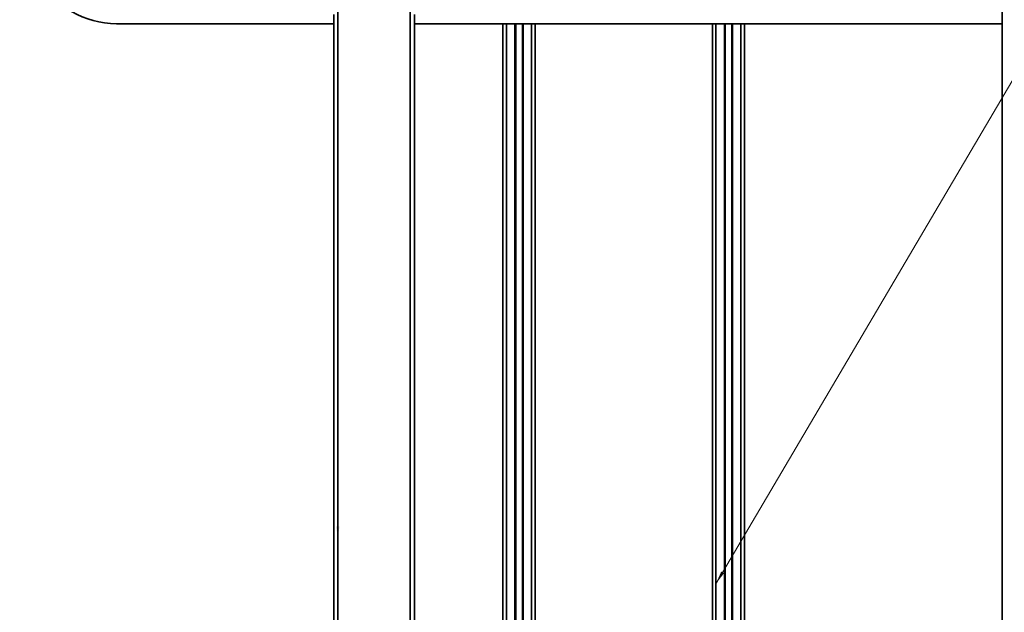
# Model space of a CAD drawing. Header units: millimetres. Extents: x -14862 to 14862, y -10512 to 10512.
# Tile 146 of 199: x 466 to 1689, y 6245 to 6981. Entities that reach past the tile are written whole.
import ezdxf

# ---------------------------------------------------------------- set-up
doc = ezdxf.new("R2010")
doc.units = ezdxf.units.MM
doc.header["$LTSCALE"] = 4
doc.layers.get('0').update_dxf_attribs({"lineweight": 18})
for name, color, linetype, lineweight in [('几何体', 7, 'Continuous', 35), ('尺寸线层', 3, 'Continuous', 18), ('注释', 3, 'Continuous', 18)]:
    doc.layers.add(name, color=color, linetype=linetype, lineweight=lineweight)
doc.styles.add('标准', font='txt', dxfattribs={"width": 0.667})
doc.dimstyles.new('GB_尺寸', dxfattribs={"dimtxt": 3.5, "dimasz": 4, "dimexe": 2, "dimexo": 0, "dimtad": 1, "dimdsep": 46, "dimtxsty": '标准', "dimblk": '_CAXARROW', "dimcen": 0, "dimdle": 8, "dimazin": 2, "dimtfac": 0.707107, "dimtdec": 3, "dimtmove": 2, "dimatfit": 3, "dimfxl": 0, "dimfrac": 2, "dimtolj": 1, "dimarcsym": 0})

# ---------------------------------------------------------------- blocks, each defined once
blk = doc.blocks.new('*X121')
at = {"layer": '注释', "linetype": 'Continuous'}
blk.add_hatch(color=0, dxfattribs=at).paths.add_polyline_path([(-1.6, -2461.8), (-3.7, -2445.5), (0.4, -2445.5)], flags=0)
at = {"layer": '注释', "color": 0, "linetype": 'Continuous'}
blk.add_line((-1.6, -2461.8), (0, 0), dxfattribs=at)
blk = doc.blocks.new('*X126')
at = {"layer": '注释', "linetype": 'Continuous'}
blk.add_hatch(color=0, dxfattribs=at).paths.add_polyline_path([(-1482.7, -2516.8), (-1476.2, -2501.7), (-1472.7, -2503.8)], flags=0)
at = {"layer": '注释', "color": 0, "linetype": 'Continuous'}
blk.add_line((-1482.7, -2516.8), (0, 0), dxfattribs=at)
blk = doc.blocks.new('*X145')
at = {"layer": '尺寸线层'}
for points in [[(-11533.9, 4553.6), (-11433.9, 4566.1), (-11433.9, 4541.1)], [(4383.7, 4553.6), (4283.7, 4566.1), (4283.7, 4541.1)]]:
    blk.add_hatch(color=0, dxfattribs=at).paths.add_polyline_path(points, flags=0)
at = {"layer": '尺寸线层', "color": 0}
for p, q in [((4383.7, 7085.9), (4383.7, 4503.6)), ((-11533.9, 5485.9), (-11533.9, 4503.6)), ((-11533.9, 4553.6), (4383.7, 4553.6))]:
    blk.add_line(p, q, dxfattribs=at)
at = {"layer": '尺寸线层', "color": 0, "insert": (-3575.1, 4612.7), "char_height": 87.5, "width": 423.34, "attachment_point": 5, "line_spacing_factor": 1.15057, "style": '标准'}
blk.add_mtext('\\T1.1;15950', dxfattribs=at)
blk = doc.blocks.new('_CAXARROW')
blk.add_hatch(color=0).paths.add_polyline_path([(0, 0), (-1, 0.125), (-1, -0.125)], flags=0)

msp = doc.modelspace()

# ---------------------------------------------------------------- linework, layer by layer
at = {"layer": '几何体'}
for p, q in [((861.141, 7185.9), (861.141, 5485.9)), ((951.141, 7185.9), (951.141, 5485.9)), ((1686.141, 7167.239), (1686.141, 5485.9)), ((856.141, 6987.239), (856.141, 5485.9)), ((956.141, 6987.239), (956.141, 5485.9)), ((586.141, 6975.9), (856.141, 6975.9)), ((956.141, 6975.9), (1686.141, 6975.9)), ((1066.141, 5485.9), (1066.141, 6975.9)), ((1070.641, 5485.9), (1070.641, 6975.9)), ((1081.041, 5485.9), (1081.041, 6975.9)), ((1082.041, 5485.9), (1082.041, 6975.9)), ((1090.241, 5485.9), (1090.241, 6975.9)), ((1091.241, 5485.9), (1091.241, 6975.9)), ((1101.641, 5485.9), (1101.641, 6975.9)), ((1106.141, 5485.9), (1106.141, 6975.9)), ((1326.141, 5485.9), (1326.141, 6975.9)), ((1330.641, 5485.9), (1330.641, 6975.9)), ((1341.041, 5485.9), (1341.041, 6975.9)), ((1342.041, 5485.9), (1342.041, 6975.9)), ((1350.241, 5485.9), (1350.241, 6975.9)), ((1351.241, 5485.9), (1351.241, 6975.9)), ((1361.641, 5485.9), (1361.641, 6975.9)), ((1366.141, 5485.9), (1366.141, 6975.9))]:
    msp.add_line(p, q, dxfattribs=at)
msp.add_arc((586.141, 7085.9), 110, 89.99991, 270.00009, dxfattribs=at)

# ---------------------------------------------------------------- block references
at = {"layer": '注释'}
for name, p in [('*X121', (862.787, 8797.707)), ('*X126', (2813.361, 8797.707))]:
    msp.add_blockref(name, p, dxfattribs=at)

# ---------------------------------------------------------------- dimensions: what is measured, and where the dimension line sits
at = {"layer": '尺寸线层'}
dim = msp.add_linear_dim(base=(4383.668, 4553.619), p1=(-11533.859, 5485.9), p2=(4383.668, 7085.9), text='15950', dimstyle='GB_尺寸', override={"dimscale": 25, "dimsah": 1, "dimtfac": 1, "dimtfill": 1}, dxfattribs=at)
dim.commit()
dim.dimension.update_dxf_attribs({"geometry": '*X145', "text_midpoint": (-3575.096, 4612.749), "dimtype": 160})

doc.saveas('drawing.dxf')
